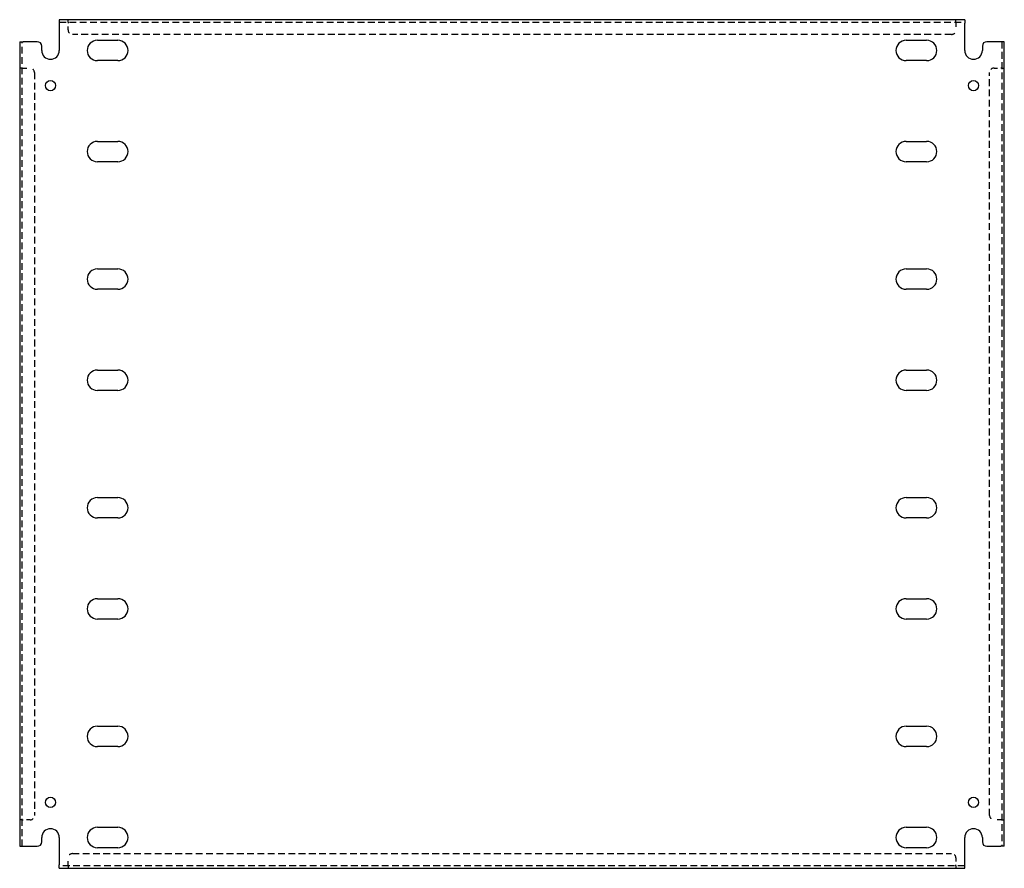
# Model space of a CAD drawing. Header units: inches. Extents: x 29 to 57, y 11 to 35.1.
import ezdxf

# ---------------------------------------------------------------- set-up
doc = ezdxf.new("R2010")
doc.units = ezdxf.units.IN
doc.header["$MEASUREMENT"] = 0
doc.linetypes.add('DASHED_SPACE', pattern=[0.2067, 0.1654, -0.0413])
doc.layers.add('Hidden Edges(ANSI)', color=7, linetype='DASHED_SPACE', lineweight=25)
doc.layers.add('Visible Edges(ANSI)', color=7, linetype='Continuous', lineweight=25)

msp = doc.modelspace()

# ---------------------------------------------------------------- linework, layer by layer
at = {"layer": 'Hidden Edges(ANSI)', "ltscale": 1.164268}
for p, q in [((30.114, 35.024), (55.864, 35.024)), ((55.864, 11.035), (30.114, 11.035))]:
    msp.add_line(p, q, dxfattribs=at)
at = {"layer": 'Hidden Edges(ANSI)', "ltscale": 0.129419}
for p, q in [((30.363, 35.024), (30.363, 35.092)), ((30.364, 35.024), (30.364, 35.092)), ((55.614, 35.024), (55.614, 35.092)), ((55.614, 35.024), (55.614, 35.092)), ((29.057, 33.717), (28.989, 33.717)), ((29.057, 33.717), (28.989, 33.717)), ((56.921, 33.717), (56.989, 33.717)), ((56.921, 33.717), (56.989, 33.717)), ((29.057, 12.342), (28.989, 12.342)), ((29.057, 12.341), (28.989, 12.341)), ((56.921, 12.342), (56.989, 12.342)), ((56.921, 12.341), (56.989, 12.341)), ((30.363, 11.035), (30.363, 10.967)), ((30.364, 11.035), (30.364, 10.967)), ((55.614, 11.035), (55.614, 10.967)), ((55.614, 11.035), (55.614, 10.967))]:
    msp.add_line(p, q, dxfattribs=at)
at = {"layer": 'Hidden Edges(ANSI)', "ltscale": 0.092649}
for p, q in [((30.364, 35.024), (30.364, 34.993)), ((55.614, 35.024), (55.614, 34.993)), ((29.057, 33.717), (29.088, 33.717)), ((56.921, 33.717), (56.89, 33.717)), ((29.057, 12.342), (29.088, 12.342)), ((56.921, 12.342), (56.89, 12.342)), ((30.364, 11.035), (30.364, 11.066)), ((55.614, 11.035), (55.614, 11.066))]:
    msp.add_line(p, q, dxfattribs=at)
at = {"layer": 'Hidden Edges(ANSI)', "ltscale": 0.369411}
for p, q in [((30.364, 34.799), (30.364, 34.993)), ((55.614, 34.993), (55.614, 34.799)), ((29.088, 33.717), (29.282, 33.717)), ((56.696, 33.717), (56.89, 33.717)), ((29.282, 12.342), (29.088, 12.342)), ((56.89, 12.342), (56.696, 12.342)), ((30.364, 11.066), (30.364, 11.26)), ((55.614, 11.26), (55.614, 11.066))]:
    msp.add_line(p, q, dxfattribs=at)
at = {"layer": 'Hidden Edges(ANSI)', "ltscale": 1.164922}
for p, q in [((29.057, 11.592), (29.057, 34.467)), ((56.921, 34.467), (56.921, 11.592))]:
    msp.add_line(p, q, dxfattribs=at)
at = {"layer": 'Hidden Edges(ANSI)', "ltscale": 1.162964}
for p, q in [((55.489, 34.674), (30.489, 34.674)), ((30.489, 11.385), (55.489, 11.385))]:
    msp.add_line(p, q, dxfattribs=at)
at = {"layer": 'Hidden Edges(ANSI)', "ltscale": 1.161378}
for p, q in [((29.407, 33.592), (29.407, 12.467)), ((56.571, 12.467), (56.571, 33.592))]:
    msp.add_line(p, q, dxfattribs=at)
at = {"layer": 'Hidden Edges(ANSI)', "ltscale": 0.373886}
for centre, start, end in [((30.489, 34.799), 180, 270), ((55.489, 34.799), 270, 0), ((29.282, 33.592), 0, 90), ((56.696, 33.592), 90, 180), ((29.282, 12.467), 270, 0), ((56.696, 12.467), 180, 270), ((30.489, 11.26), 90, 180), ((55.489, 11.26), 0, 90)]:
    msp.add_arc(centre, 0.125, start, end, dxfattribs=at)
at = {"layer": 'Visible Edges(ANSI)'}
for p, q in [((55.864, 35.092), (30.114, 35.092)), ((30.114, 35.092), (30.114, 34.993)), ((55.864, 35.092), (55.864, 34.993)), ((30.114, 34.993), (30.114, 34.217)), ((55.864, 34.217), (55.864, 34.993)), ((28.989, 34.467), (29.088, 34.467)), ((28.989, 34.467), (28.989, 11.592)), ((29.489, 34.467), (29.088, 34.467)), ((31.198, 34.507), (31.78, 34.507)), ((54.198, 34.507), (54.78, 34.507)), ((56.89, 34.467), (56.489, 34.467)), ((56.989, 34.467), (56.89, 34.467)), ((56.989, 11.592), (56.989, 34.467)), ((29.614, 34.217), (29.614, 34.342)), ((56.364, 34.342), (56.364, 34.217)), ((31.78, 33.927), (31.198, 33.927)), ((54.78, 33.927), (54.198, 33.927)), ((31.198, 31.632), (31.78, 31.632)), ((54.198, 31.632), (54.78, 31.632)), ((31.78, 31.052), (31.198, 31.052)), ((54.78, 31.052), (54.198, 31.052)), ((31.198, 28.007), (31.78, 28.007)), ((54.198, 28.007), (54.78, 28.007)), ((31.78, 27.427), (31.198, 27.427)), ((54.78, 27.427), (54.198, 27.427)), ((31.198, 25.132), (31.78, 25.132)), ((54.198, 25.132), (54.78, 25.132)), ((31.78, 24.552), (31.198, 24.552)), ((54.78, 24.552), (54.198, 24.552)), ((31.198, 21.507), (31.78, 21.507)), ((54.198, 21.507), (54.78, 21.507)), ((31.78, 20.927), (31.198, 20.927)), ((54.78, 20.927), (54.198, 20.927)), ((31.198, 18.632), (31.78, 18.632)), ((54.198, 18.632), (54.78, 18.632)), ((31.78, 18.052), (31.198, 18.052)), ((54.78, 18.052), (54.198, 18.052)), ((31.198, 15.007), (31.78, 15.007)), ((54.198, 15.007), (54.78, 15.007)), ((31.78, 14.427), (31.198, 14.427)), ((54.78, 14.427), (54.198, 14.427)), ((31.198, 12.132), (31.78, 12.132)), ((54.198, 12.132), (54.78, 12.132)), ((29.614, 11.717), (29.614, 11.842)), ((30.114, 11.842), (30.114, 11.066)), ((55.864, 11.066), (55.864, 11.842)), ((56.364, 11.842), (56.364, 11.717)), ((28.989, 11.592), (29.088, 11.592)), ((29.088, 11.592), (29.489, 11.592)), ((31.78, 11.552), (31.198, 11.552)), ((54.78, 11.552), (54.198, 11.552)), ((56.489, 11.592), (56.89, 11.592)), ((56.989, 11.592), (56.89, 11.592)), ((30.114, 10.967), (30.114, 11.066)), ((30.114, 10.967), (55.864, 10.967)), ((55.864, 10.967), (55.864, 11.066))]:
    msp.add_line(p, q, dxfattribs=at)
for centre in [(29.864, 33.217), (56.114, 33.217), (29.864, 12.842), (56.114, 12.842)]:
    msp.add_circle(centre, 0.145, dxfattribs=at)
for centre, radius, start, end in [((29.489, 34.342), 0.125, 0, 90), ((31.198, 34.217), 0.29, 90, 270), ((31.78, 34.217), 0.29, 270, 90), ((54.198, 34.217), 0.29, 90, 270), ((54.78, 34.217), 0.29, 270, 90), ((56.489, 34.342), 0.125, 90, 180), ((29.864, 34.217), 0.25, 180, 0), ((56.114, 34.217), 0.25, 180, 0), ((31.198, 31.342), 0.29, 90, 270), ((31.78, 31.342), 0.29, 270, 90), ((54.198, 31.342), 0.29, 90, 270), ((54.78, 31.342), 0.29, 270, 90), ((31.198, 27.717), 0.29, 90, 270), ((31.78, 27.717), 0.29, 270, 90), ((54.198, 27.717), 0.29, 90, 270), ((54.78, 27.717), 0.29, 270, 90), ((31.198, 24.842), 0.29, 90, 270), ((31.78, 24.842), 0.29, 270, 90), ((54.198, 24.842), 0.29, 90, 270), ((54.78, 24.842), 0.29, 270, 90), ((31.198, 21.217), 0.29, 90, 270), ((31.78, 21.217), 0.29, 270, 90), ((54.198, 21.217), 0.29, 90, 270), ((54.78, 21.217), 0.29, 270, 90), ((31.198, 18.342), 0.29, 90, 270), ((31.78, 18.342), 0.29, 270, 90), ((54.198, 18.342), 0.29, 90, 270), ((54.78, 18.342), 0.29, 270, 90), ((31.198, 14.717), 0.29, 90, 270), ((31.78, 14.717), 0.29, 270, 90), ((54.198, 14.717), 0.29, 90, 270), ((54.78, 14.717), 0.29, 270, 90), ((29.864, 11.842), 0.25, 0, 180), ((31.198, 11.842), 0.29, 90, 270), ((31.78, 11.842), 0.29, 270, 90), ((54.198, 11.842), 0.29, 90, 270), ((54.78, 11.842), 0.29, 270, 90), ((56.114, 11.842), 0.25, 0, 180), ((29.489, 11.717), 0.125, 270, 0), ((56.489, 11.717), 0.125, 180, 270)]:
    msp.add_arc(centre, radius, start, end, dxfattribs=at)

doc.saveas('drawing.dxf')
